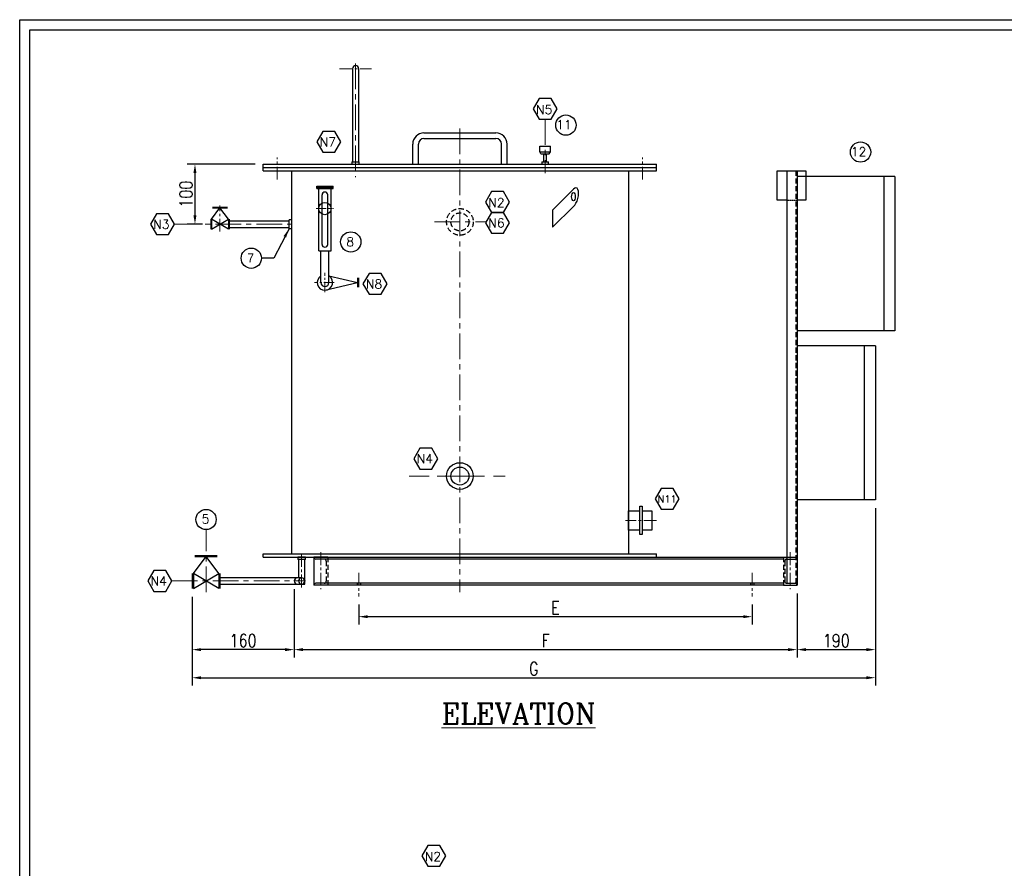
# Model space of a CAD drawing. Header units: millimetres. Extents: x 185 to 7212, y 56 to 5013.
# Tile 2 of 4: x 185 to 2585, y 2942 to 5013. Entities that reach past the tile are written whole.
import ezdxf

# ---------------------------------------------------------------- set-up
doc = ezdxf.new("R2010")
doc.units = ezdxf.units.MM
doc.linetypes.add('CENTER', pattern=[2, 1.25, -0.25, 0.25, -0.25])
doc.linetypes.add('HIDDEN', pattern=[0.375, 0.25, -0.125])
for name, color, linetype, lineweight in [('CE', 230, 'CENTER', 13), ('DIM', 6, 'Continuous', 13), ('TEXT', 3, 'Continuous', 9)]:
    doc.layers.add(name, color=color, linetype=linetype, lineweight=lineweight)
doc.layers.add('HE', color=50, linetype='HIDDEN')
doc.styles.add('DIM', font='romans.shx', dxfattribs={"width": 0.8})
doc.styles.add('RS', font='romanc.shx', dxfattribs={"width": 0.8, "height": 10, "bigfont": 'bigfont.shx'})
doc.dimstyles.get("Standard").update_dxf_attribs({"dimtxt": 30, "dimasz": 10, "dimexe": 0.18, "dimexo": 0.0625, "dimgap": 1.5, "dimtad": 1, "dimdec": 1, "dimzin": 0, "dimdsep": 46, "dimtxsty": 'Standard', "dimcen": 0.09, "dimclrd": 6, "dimclre": 6, "dimclrt": 4, "dimadec": 0, "dimazin": 0, "dimtfac": 1, "dimtdec": 1, "dimtofl": 0, "dimtmove": 0, "dimatfit": 3, "dimfxl": 0, "dimtolj": 1, "dimtzin": 0, "dimarcsym": 0})

# ---------------------------------------------------------------- blocks, each defined once
blk = doc.blocks.new('*D8')
at = {"layer": 'Defpoints', "color": 0}
for p in [(853.8, 3643.3), (605.2, 3624.7), (605.2, 3475.8)]:
    blk.add_point(p, dxfattribs=at)
at = {"layer": 'DIM', "lineweight": -2}
for p, q in [((605.2, 3604.7), (605.2, 3456.8)), ((853.8, 3623.3), (853.8, 3456.8)), ((831.8, 3475.8), (627.2, 3475.8))]:
    blk.add_line(p, q, dxfattribs=at)
at = {"layer": 'DIM'}
for points in [[(627.2, 3479.5), (627.2, 3472.1), (605.2, 3475.8)], [(831.8, 3479.5), (831.8, 3472.1), (853.8, 3475.8)]]:
    blk.add_solid(points, dxfattribs=at)
at = {"layer": 'DIM', "color": 3, "insert": (729.5, 3497.8), "char_height": 32, "attachment_point": 5, "style": 'DIM'}
blk.add_mtext('\\A1;160', dxfattribs=at)
blk = doc.blocks.new('*D9')
at = {"layer": 'Defpoints', "color": 0}
for p in [(1011.3, 3605.5), (1970.7, 3605.5), (1011.3, 3556.2)]:
    blk.add_point(p, dxfattribs=at)
at = {"layer": 'DIM', "lineweight": -2}
for p, q in [((1011.3, 3585.5), (1011.3, 3537.2)), ((1970.7, 3585.5), (1970.7, 3537.2)), ((1948.7, 3556.2), (1033.3, 3556.2))]:
    blk.add_line(p, q, dxfattribs=at)
at = {"layer": 'DIM'}
for points in [[(1033.3, 3559.8), (1033.3, 3552.5), (1011.3, 3556.2)], [(1948.7, 3559.8), (1948.7, 3552.5), (1970.7, 3556.2)]]:
    blk.add_solid(points, dxfattribs=at)
at = {"layer": 'DIM', "color": 3, "insert": (1491, 3578.2), "char_height": 32, "attachment_point": 5, "style": 'DIM'}
blk.add_mtext('\\A1;E', dxfattribs=at)
blk = doc.blocks.new('*D10')
at = {"layer": 'Defpoints', "color": 0}
for p in [(2080.1, 3632.9), (853.8, 3623.3), (2080.1, 3475.8)]:
    blk.add_point(p, dxfattribs=at)
at = {"layer": 'DIM', "lineweight": -2}
for p, q in [((853.8, 3603.3), (853.8, 3456.8)), ((2080.1, 3612.9), (2080.1, 3456.8)), ((875.8, 3475.8), (2058.1, 3475.8))]:
    blk.add_line(p, q, dxfattribs=at)
at = {"layer": 'DIM'}
for points in [[(875.8, 3479.5), (875.8, 3472.1), (853.8, 3475.8)], [(2058.1, 3479.5), (2058.1, 3472.1), (2080.1, 3475.8)]]:
    blk.add_solid(points, dxfattribs=at)
at = {"layer": 'DIM', "color": 3, "insert": (1467, 3497.8), "char_height": 32, "attachment_point": 5, "style": 'DIM'}
blk.add_mtext('\\A1;F', dxfattribs=at)
blk = doc.blocks.new('*D11')
at = {"layer": 'Defpoints', "color": 0}
for p in [(2271, 3841), (2080.1, 3612.9), (2271, 3475.8)]:
    blk.add_point(p, dxfattribs=at)
at = {"layer": 'DIM', "lineweight": -2}
for p, q in [((2271, 3821), (2271, 3456.8)), ((2080.1, 3592.9), (2080.1, 3456.8)), ((2102.1, 3475.8), (2249, 3475.8))]:
    blk.add_line(p, q, dxfattribs=at)
at = {"layer": 'DIM'}
for points in [[(2102.1, 3479.5), (2102.1, 3472.1), (2080.1, 3475.8)], [(2249, 3479.5), (2249, 3472.1), (2271, 3475.8)]]:
    blk.add_solid(points, dxfattribs=at)
at = {"layer": 'DIM', "color": 3, "insert": (2175.6, 3497.8), "char_height": 32, "attachment_point": 5, "style": 'DIM'}
blk.add_mtext('\\A1;190', dxfattribs=at)
blk = doc.blocks.new('*D12')
at = {"layer": 'Defpoints', "color": 0}
for p in [(2271, 3821), (605.2, 3604.7), (2271, 3407.2)]:
    blk.add_point(p, dxfattribs=at)
at = {"layer": 'DIM', "lineweight": -2}
for p, q in [((2271, 3801), (2271, 3388.2)), ((605.2, 3584.7), (605.2, 3388.2)), ((627.2, 3407.2), (2249, 3407.2))]:
    blk.add_line(p, q, dxfattribs=at)
at = {"layer": 'DIM'}
for points in [[(627.2, 3410.9), (627.2, 3403.6), (605.2, 3407.2)], [(2249, 3410.9), (2249, 3403.6), (2271, 3407.2)]]:
    blk.add_solid(points, dxfattribs=at)
at = {"layer": 'DIM', "color": 3, "insert": (1438.1, 3429.2), "char_height": 32, "attachment_point": 5, "style": 'DIM'}
blk.add_mtext('\\A1;G', dxfattribs=at)
blk = doc.blocks.new('*D13')
at = {"layer": 'Defpoints', "color": 0}
for p in [(778.6, 4660.4), (612.1, 4513.6), (650.4, 4513.6)]:
    blk.add_point(p, dxfattribs=at)
at = {"layer": 'DIM', "lineweight": -2}
for p, q in [((758.6, 4660.4), (593.1, 4660.4)), ((612.1, 4638.4), (612.1, 4535.6)), ((630.4, 4513.6), (593.1, 4513.6))]:
    blk.add_line(p, q, dxfattribs=at)
at = {"layer": 'DIM'}
for points in [[(608.4, 4638.4), (615.7, 4638.4), (612.1, 4660.4)], [(608.4, 4535.6), (615.7, 4535.6), (612.1, 4513.6)]]:
    blk.add_solid(points, dxfattribs=at)
at = {"layer": 'DIM', "color": 3, "insert": (590.1, 4587), "char_height": 32, "attachment_point": 5, "rotation": 90, "style": 'DIM'}
blk.add_mtext('\\A1;100', dxfattribs=at)

msp = doc.modelspace()

# ---------------------------------------------------------------- hatches: boundary and pattern name
for points in [[(2080.15, 3701.37, -0.4142136), (2075.35, 3696.57), (2080.15, 3696.57)], [(2080.15, 3637.66), (2075.35, 3637.66, -0.4142136), (2080.15, 3632.86)]]:
    msp.add_hatch(color=256).paths.add_polyline_path(points)

# ---------------------------------------------------------------- linework, layer by layer
for p, q in [((996, 4892.86), (996, 4666.1)), ((1011.46, 4666.1), (1011.46, 4892.86)), ((1170.49, 4736.4), (1345.68, 4736.4)), ((1143.09, 4660.44), (1143.09, 4709)), ((1156.79, 4660.44), (1156.79, 4709)), ((1170.49, 4722.7), (1345.68, 4722.7)), ((1359.38, 4660.44), (1359.38, 4709)), ((1373.08, 4660.44), (1373.08, 4709)), ((1452.57, 4690.2), (1452.57, 4703.93)), ((1452.57, 4703.93), (1479.06, 4703.93)), ((1455.68, 4685.74), (1452.57, 4690.2)), ((1452.57, 4690.2), (1479.06, 4690.2)), ((1455.68, 4685.74), (1475.95, 4685.74)), ((1462.2, 4685.74), (1462.2, 4666.1)), ((1469.43, 4666.1), (1469.43, 4685.74)), ((1475.95, 4685.74), (1479.06, 4690.2)), ((1479.06, 4690.2), (1479.06, 4703.93)), ((778.55, 4644), (778.55, 4660.44)), ((778.55, 4660.44), (1737.62, 4660.44)), ((994.63, 4666.1), (994.63, 4660.44)), ((994.63, 4666.1), (1012.83, 4666.1)), ((994.63, 4660.44), (1012.83, 4660.44)), ((1012.83, 4660.44), (1012.83, 4666.1)), ((1455.2, 4660.44), (1474.92, 4660.44)), ((1457.94, 4666.1), (1457.94, 4660.44)), ((1457.94, 4666.1), (1473.69, 4666.1)), ((1473.69, 4660.44), (1473.69, 4666.1)), ((1737.62, 4644), (1737.62, 4660.44)), ((778.55, 4652.22), (1737.62, 4652.22)), ((778.55, 4644), (1737.62, 4644)), ((847.06, 4644), (847.06, 3709.59)), ((1669.12, 4644), (1669.12, 3709.59)), ((2054.92, 4644), (2080.15, 4644)), ((2054.92, 4644), (2054.92, 3637.66)), ((2080.15, 4644), (2080.15, 3632.86)), ((2318.77, 4629.95), (2080.15, 4629.95)), ((2291.37, 4629.95), (2291.37, 4253.9)), ((2318.77, 4629.95), (2318.77, 4253.9)), ((909.19, 4606.51), (948.63, 4606.51)), ((909.19, 4601.03), (909.19, 4606.51)), ((909.19, 4603.77), (948.63, 4603.77)), ((909.19, 4601.03), (948.63, 4601.03)), ((913.83, 4448.87), (913.83, 4601.03)), ((922.05, 4464.56), (922.05, 4585.34)), ((935.77, 4464.56), (935.77, 4585.34)), ((943.99, 4448.87), (943.99, 4601.03)), ((948.63, 4601.03), (948.63, 4606.51)), ((1483.4, 4547.73), (1534.74, 4598.85)), ((652.5, 4526.02), (673.06, 4553.42)), ((654.81, 4554.89), (691.3, 4554.89)), ((654.81, 4553.42), (691.3, 4553.42)), ((693.61, 4526.02), (673.06, 4553.42)), ((1483.4, 4506.4), (1534.66, 4556.94)), ((1483.4, 4547.73), (1483.4, 4506.4)), ((650.45, 4526.02), (650.45, 4501.22)), ((693.61, 4501.22), (652.5, 4526.02)), ((652.5, 4501.22), (693.61, 4526.02)), ((652.5, 4526.02), (652.5, 4501.22)), ((693.61, 4526.02), (693.61, 4501.22)), ((695.66, 4526.02), (695.66, 4501.22)), ((841.39, 4521.35), (695.66, 4521.35)), ((841.39, 4502.51), (841.39, 4524.74)), ((847.06, 4524.74), (841.39, 4524.74)), ((695.66, 4505.89), (841.39, 4505.89)), ((847.06, 4502.51), (841.39, 4502.51)), ((913.83, 4448.87), (943.99, 4448.87)), ((916.57, 4448.87), (941.25, 4448.87)), ((919.31, 4371.25), (919.31, 4448.87)), ((938.51, 4371.25), (938.51, 4448.87)), ((928.91, 4352.44), (1008.54, 4371.47)), ((938.51, 4387.82), (1008.54, 4371.47)), ((1008.54, 4382.71), (1008.54, 4360.22)), ((1010.82, 4382.71), (1010.82, 4360.22)), ((2318.77, 4253.9), (2080.15, 4253.9)), ((2271.02, 4217.1), (2080.15, 4217.1)), ((2243.62, 4217.1), (2243.62, 3841.04)), ((2271.02, 4217.1), (2271.02, 3841.04)), ((2271.02, 3841.04), (2080.15, 3841.04)), ((608.32, 3661.87), (639.15, 3702.97)), ((611.78, 3705.18), (666.51, 3705.18)), ((611.78, 3702.97), (666.51, 3702.97)), ((669.97, 3661.87), (639.15, 3702.97)), ((778.55, 3701.37), (778.55, 3709.59)), ((778.55, 3709.59), (1737.62, 3709.59)), ((778.55, 3701.37), (2046.7, 3701.37)), ((881.32, 3701.37), (863.13, 3701.37)), ((863.13, 3701.37), (863.13, 3695.7)), ((881.32, 3695.7), (881.32, 3701.37)), ((902.26, 3701.37), (902.26, 3632.86)), ((935.71, 3701.37), (902.26, 3701.37)), ((902.26, 3701.37), (902.26, 3701.37)), ((1737.62, 3701.37), (1737.62, 3709.59)), ((2046.7, 3701.37), (2080.15, 3701.37)), ((2080.15, 3701.37), (2080.15, 3701.37)), ((881.32, 3695.7), (863.13, 3695.7)), ((864.5, 3695.7), (864.5, 3651)), ((879.95, 3635.54), (879.95, 3695.7)), ((2046.7, 3696.57), (907.06, 3696.57)), ((2054.92, 3696.57), (2080.15, 3696.57)), ((605.24, 3661.87), (605.24, 3624.67)), ((608.32, 3661.87), (608.32, 3624.67)), ((669.97, 3624.67), (608.32, 3661.87)), ((608.32, 3624.67), (669.97, 3661.87)), ((669.97, 3661.87), (669.97, 3624.67)), ((673.06, 3661.87), (673.06, 3624.67)), ((864.5, 3651), (673.06, 3651)), ((872.23, 3651), (864.5, 3651)), ((673.06, 3635.54), (879.95, 3635.54)), ((902.26, 3632.86), (902.26, 3632.86)), ((935.71, 3632.86), (902.26, 3632.86)), ((2046.7, 3637.66), (907.06, 3637.66)), ((2046.7, 3632.86), (935.71, 3632.86)), ((1007.56, 3637.66), (1007.56, 3632.86)), ((1015.78, 3637.66), (1015.78, 3632.86)), ((1966.63, 3637.66), (1966.63, 3632.86)), ((1974.85, 3637.66), (1974.85, 3632.86)), ((2046.7, 3632.86), (2080.15, 3632.86)), ((2054.92, 3637.66), (2080.15, 3637.66)), ((2080.15, 3632.86), (2080.15, 3632.86))]:
    msp.add_line(p, q)
at = {"color": 6}
msp.add_line((853.85, 3548.28), (853.85, 3473.21), dxfattribs=at)
for points in [[(7212.27, 56.3), (184.77, 56.3), (184.77, 5012.69), (7212.27, 5012.69)], [(1495.1, 4795.24), (1480.46, 4820.6), (1451.17, 4820.6), (1436.53, 4795.24), (1451.17, 4769.87), (1480.46, 4769.87)], [(967.61, 4714.68), (952.97, 4740.04), (923.69, 4740.04), (909.04, 4714.68), (923.69, 4689.32), (952.97, 4689.32)], [(1378.66, 4567.84), (1364.02, 4593.2), (1334.73, 4593.2), (1320.09, 4567.84), (1334.73, 4542.47), (1364.02, 4542.47)], [(561.85, 4513.62), (547.21, 4538.98), (517.92, 4538.98), (503.28, 4513.62), (517.92, 4488.26), (547.21, 4488.26)], [(1378.66, 4517.11), (1364.02, 4542.47), (1334.73, 4542.47), (1320.09, 4517.11), (1334.73, 4491.75), (1364.02, 4491.75)], [(1080.32, 4368.05), (1065.68, 4393.41), (1036.4, 4393.41), (1021.75, 4368.05), (1036.4, 4342.69), (1065.68, 4342.69)], [(1204.13, 3941.68), (1189.48, 3967.04), (1160.2, 3967.04), (1145.56, 3941.68), (1160.2, 3916.32), (1189.48, 3916.32)], [(1792.5, 3843.7), (1777.85, 3869.06), (1748.57, 3869.06), (1733.93, 3843.7), (1748.57, 3818.34), (1777.85, 3818.34)], [(1696.48, 3825.57), (1702.22, 3825.57), (1702.22, 3756.53), (1696.48, 3756.53)], [(555.38, 3643.27), (540.74, 3668.63), (511.46, 3668.63), (496.81, 3643.27), (511.46, 3617.91), (540.74, 3617.91)], [(1223.75, 2972.76), (1209.1, 2998.13), (1179.82, 2998.13), (1165.18, 2972.76), (1179.82, 2947.4), (1209.1, 2947.4)]]:
    msp.add_lwpolyline(points, close=True)
for points in [[(7187.27, 81.3), (209.77, 81.3), (209.77, 4987.69), (7187.27, 4987.69), (7187.27, 81.3)], [(2054.92, 4572.75), (2031.81, 4572.75), (2031.81, 4644), (2101.18, 4644), (2101.18, 4572.75), (2080.15, 4572.75)], [(1696.48, 3767.28), (1669.12, 3767.28), (1669.12, 3814.82), (1696.48, 3814.82)], [(1702.22, 3814.82), (1726.05, 3814.82), (1726.05, 3767.28), (1702.22, 3767.28)]]:
    msp.add_lwpolyline(points)
for centre, radius in [((1516.53, 4755.53), 24.72), ((2234.87, 4689.77), 24.72), ((928.91, 4551.79), 15.08), ((991.91, 4470.46), 24.72), ((749.41, 4430.65), 24.72), ((1258.09, 3899.33), 32.52), ((1258.09, 3899.33), 21.91), ((639.15, 3793.21), 24.72)]:
    msp.add_circle(centre, radius)
for centre, radius, start, end in [((1003.73, 4892.86), 7.73, 0, 180), ((1170.49, 4709), 27.4, 90, 180), ((1345.68, 4709), 27.4, 0, 90), ((1170.49, 4709), 13.7, 90, 180), ((1345.68, 4709), 13.7, 0, 90), ((928.91, 4585.34), 6.86, 0, 180), ((928.91, 4464.56), 6.86, 180, 0), ((928.91, 4371.25), 18.82, 120.68161, 59.31839), ((928.91, 4371.25), 9.6, 180, 0), ((907.06, 3701.37), 4.8, 180, 270), ((2075.35, 3701.37), 4.8, 270, 0), ((861.56, 3643.27), 7.73, 90, 270), ((872.23, 3643.27), 7.73, 90, 270), ((872.23, 3643.27), 7.73, 270, 90), ((907.06, 3632.86), 4.8, 90, 180), ((2075.35, 3632.86), 4.8, 0, 90)]:
    msp.add_arc(centre, radius, start, end)
msp.add_ellipse((1534.71, 4580.87), major_axis=(0, 9.81), ratio=0.4519854)
msp.add_ellipse((1535.75, 4578.83), major_axis=(-6.34, -23.29), ratio=0.4208819, start_param=0.4808758, end_param=3.8026978)
at = {"layer": 'CE', "ltscale": 50}
for p, q in [((1003.73, 4905.7), (1003.73, 4628.87)), ((1465.82, 4769.87), (1465.82, 4638.41)), ((1258.09, 4746.89), (1258.09, 3615.6)), ((561.85, 4513.62), (849.38, 4513.62)), ((1195.89, 4519.36), (1321.22, 4519.36)), ((1368.52, 3899.33), (1339.75, 3899.33)), ((639.15, 3616.12), (639.15, 3768.49)), ((555.38, 3643.27), (881.86, 3643.27))]:
    msp.add_line(p, q, dxfattribs=at)
at = {"layer": 'CE', "ltscale": 25}
for p, q in [((964.73, 4892.86), (1042.72, 4892.86)), ((812.81, 4622.79), (812.81, 4676.38)), ((1703.37, 4622.79), (1703.37, 4676.38)), ((673.06, 4495.52), (673.06, 4559.33)), ((1737.5, 3791.05), (1661.95, 3791.05)), ((872.23, 3627.52), (872.23, 3713.29)), ((918.99, 3713.39), (918.99, 3623.22)), ((2063.42, 3713.39), (2063.42, 3623.22)), ((1011.31, 3663.33), (1011.31, 3605.53)), ((1970.74, 3663.33), (1970.74, 3605.53))]:
    msp.add_line(p, q, dxfattribs=at)
at = {"layer": 'CE', "ltscale": 20}
for p, q in [((907.3, 4551.79), (949.94, 4551.79)), ((928.91, 4348.12), (928.91, 4394.81)), ((951.51, 4371.25), (903.85, 4371.25))]:
    msp.add_line(p, q, dxfattribs=at)
at = {"layer": 'CE'}
for p, q in [((1183.46, 3899.33), (1133.95, 3899.33)), ((1202.43, 3899.33), (1202.42, 3899.33)), ((1202.43, 3899.33), (1300.04, 3899.33)), ((1317.7, 3899.33), (1300.04, 3899.33))]:
    msp.add_line(p, q, dxfattribs=at)
at = {"layer": 'HE', "ltscale": 50}
for p, q in [((2076.72, 4644), (2076.72, 3637.66)), ((935.71, 3701.37), (935.71, 3632.86)), ((2046.7, 3701.37), (2046.7, 3632.86)), ((932.29, 3691.78), (932.29, 3642.45)), ((2050.12, 3691.78), (2050.12, 3642.45))]:
    msp.add_line(p, q, dxfattribs=at)
at = {"layer": 'HE'}
msp.add_line((2054.92, 4572.75), (2080.15, 4572.75), dxfattribs=at)
at = {"layer": 'HE', "ltscale": 50}
for radius in [32.52, 21.91]:
    msp.add_circle((1258.09, 4519.36), radius, dxfattribs=at)
at = {"layer": 'HE'}
for centre, start, end in [((927.49, 3691.78), 0, 90), ((2054.92, 3691.78), 90, 180), ((927.49, 3642.45), 270, 0), ((2054.92, 3642.45), 180, 270)]:
    msp.add_arc(centre, 4.8, start, end, dxfattribs=at)

# ---------------------------------------------------------------- texts
at = {"layer": 'TEXT'}
for s, height, style, p in [('N5', 21.922, 'DIM', (1443.85, 4782.55)), ('11', 21.922, 'DIM', (1492.94, 4745.33)), ('N7', 21.922, 'DIM', (916.36, 4703.61)), ('12', 21.922, 'DIM', (2211.28, 4679.56)), ('N2', 21.922, 'DIM', (1327.41, 4555.15)), ('N3', 21.922, 'DIM', (510.6, 4502.56)), ('N6', 21.922, 'DIM', (1327.41, 4506.05)), ('8', 21.92, 'DIM', (981.01, 4459.75)), ('N8', 21.922, 'DIM', (1029.07, 4356.98)), ('N4', 21.922, 'DIM', (1152.88, 3930.62)), ('N11', 17.537, 'DIM', (1739.92, 3834.56)), ('5', 21.92, 'DIM', (628.5, 3783.58)), ('N4', 21.922, 'DIM', (504.14, 3632.21)), ('%%UELEVATION', 50, 'RS', (1213.46, 3295.13)), ('N2', 21.922, 'DIM', (1172.5, 2960.08))]:
    msp.add_text(s, height=height, dxfattribs=dict(at, style=style)).set_placement(p)
msp.add_text('7', height=21.92, dxfattribs=at).set_placement((739.72, 4420.44))

# ---------------------------------------------------------------- dimensions: what is measured, and where the dimension line sits
at = {"layer": 'DIM', "color": 6}
dim = msp.add_linear_dim(base=(612.06, 4513.62), p1=(778.55, 4660.44), p2=(650.45, 4513.62), angle=90, text='100', dimstyle='Standard', override={"dimtxt": 32, "dimasz": 22, "dimexe": 19, "dimexo": 20, "dimgap": 6, "dimtxsty": 'DIM', "dimclrd": 256, "dimclre": 256, "dimclrt": 3}, dxfattribs=at)
dim.commit()
dim.dimension.update_dxf_attribs({"geometry": '*D13', "text_midpoint": (590.06, 4587.03)})
for base, p1, p2, text, picture, middle in [((2271.02, 3475.8), (2080.15, 3612.86), (2271.02, 3841.04), '190', '*D11', (2175.58, 3497.8)), ((2271.02, 3407.24), (605.24, 3604.67), (2271.02, 3821.04), 'G', '*D12', (1438.13, 3429.24)), ((605.24, 3475.8), (853.83, 3643.27), (605.24, 3624.67), '160', '*D8', (729.53, 3497.8)), ((2080.15, 3475.8), (853.83, 3623.27), (2080.15, 3632.86), 'F', '*D10', (1466.99, 3497.8)), ((1011.31, 3556.18), (1970.74, 3605.53), (1011.31, 3605.53), 'E', '*D9', (1491.03, 3578.18))]:
    dim = msp.add_linear_dim(base=base, p1=p1, p2=p2, text=text, dimstyle='Standard', override={"dimtxt": 32, "dimasz": 22, "dimexe": 19, "dimexo": 20, "dimgap": 6, "dimtxsty": 'DIM', "dimclrd": 256, "dimclre": 256, "dimclrt": 3}, dxfattribs=at)
    dim.commit()
    dim.dimension.update_dxf_attribs({"geometry": picture, "text_midpoint": middle})

# ---------------------------------------------------------------- leaders
msp.add_leader([(841.39, 4502.51), (804.14, 4430.65), (774.14, 4430.65)], dimstyle='Standard', override={"dimtxt": 32, "dimasz": 22, "dimexe": 19, "dimexo": 20, "dimgap": 6, "dimtxsty": 'DIM', "dimclrd": 256, "dimclre": 256, "dimclrt": 3}, dxfattribs=at)

doc.saveas('drawing.dxf')
